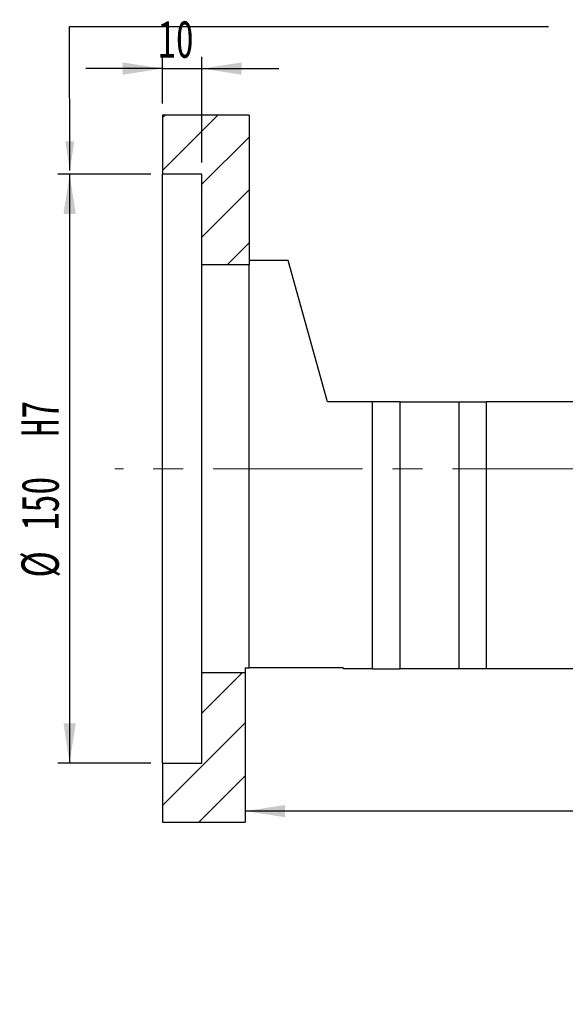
# Paper-space layout 'MBCK30-J' of a CAD drawing. Header units: millimetres. Extents: x 23 to 286, y 9 to 206.
# Tile 4 of 6: x 180 to 226, y 9 to 92. Entities that reach past the tile are written whole.
import ezdxf

# ---------------------------------------------------------------- set-up
doc = ezdxf.new("R2010")
doc.units = ezdxf.units.MM
doc.linetypes.add('CENTERX2', pattern=[20.32, 12.7, -2.54, 2.54, -2.54])
doc.layers.add('圖層0', color=7, linetype='Continuous')
doc.styles.add('SLDTEXTSTYLE0', font='TXT', dxfattribs={"width": 0.7})
doc.styles.add('SLDTEXTSTYLE5', font='TXT', dxfattribs={"width": 0.75, "bigfont": 'bigfont'})
doc.styles.add('SLDTEXTSTYLE6', font='TXT', dxfattribs={"width": 0.65625, "bigfont": 'bigfont'})
doc.dimstyles.new('SLDDIMSTYLE3', dxfattribs={"dimtxt": 3.389974, "dimasz": 2.5, "dimexe": 0, "dimexo": 0.0625, "dimgap": 0.847493, "dimtad": 1, "dimlfac": 3, "dimrnd": 1e-09, "dimzin": 12, "dimdsep": 46, "dimtxsty": 'SLDTEXTSTYLE0', "dimsah": 1, "dimcen": 0.09, "dimadec": 0, "dimazin": 3, "dimtfac": 1, "dimtofl": 0, "dimtmove": 0, "dimatfit": 3, "dimfxl": 0, "dimfrac": 2, "dimtolj": 1, "dimtzin": 12, "dimarcsym": 0})
doc.dimstyles.new('SLDDIMSTYLE5', dxfattribs={"dimtxt": 3.389974, "dimasz": 2.5, "dimexe": 0, "dimexo": 0.0625, "dimgap": 0.847493, "dimtad": 1, "dimdec": 1, "dimlfac": 3, "dimrnd": 1e-09, "dimzin": 12, "dimdsep": 46, "dimtxsty": 'SLDTEXTSTYLE0', "dimsah": 1, "dimcen": 0.09, "dimadec": 0, "dimazin": 3, "dimtfac": 1, "dimtdec": 1, "dimtofl": 0, "dimtmove": 0, "dimatfit": 3, "dimfxl": 0, "dimfrac": 2, "dimtolj": 1, "dimtzin": 12, "dimarcsym": 0})
doc.dimstyles.new('SLDDIMSTYLE6', dxfattribs={"dimtxt": 3.389974, "dimasz": 2.5, "dimexe": 0, "dimexo": 0.0625, "dimgap": 0.847493, "dimtad": 1, "dimlfac": 3, "dimrnd": 1e-09, "dimzin": 12, "dimdsep": 46, "dimtxsty": 'SLDTEXTSTYLE0', "dimsah": 1, "dimcen": 0.09, "dimadec": 0, "dimazin": 3, "dimtfac": 1, "dimtmove": 0, "dimatfit": 0, "dimfxl": 0, "dimfrac": 2, "dimtolj": 1, "dimtzin": 12, "dimarcsym": 0})

# ---------------------------------------------------------------- blocks, each defined once
blk = doc.blocks.new('_D_52')
at = {"layer": '圖層0', "color": 7}
for p, q in [((190.902, 79.345), (183, 79.345)), ((184, 79.345), (184, 29.345)), ((190.902, 29.345), (183, 29.345))]:
    blk.add_line(p, q, dxfattribs=at)
for points in [[(184, 79.345), (183.479, 75.955), (184.522, 75.955)], [(184, 29.345), (184.522, 32.735), (183.479, 32.735)]]:
    blk.add_solid(points, dxfattribs=at)
at = {"layer": '圖層0', "color": 7, "char_height": 3.175, "attachment_point": 1, "rotation": 90, "style": 'SLDTEXTSTYLE0'}
for s, insert in [('H7', (179.907, 57.068)), ('150', (179.907, 49.122)), ('%%c', (179.907, 45.1))]:
    blk.add_mtext(s, dxfattribs=dict(at, insert=insert))
blk = doc.blocks.new('_D_53')
at = {"layer": '圖層0', "color": 7}
for p, q in [((191.902, 85.345), (191.902, 89.304)), ((195.235, 80.345), (195.235, 89.304)), ((191.902, 88.304), (185.383, 88.304)), ((191.902, 88.304), (195.235, 88.304)), ((195.235, 88.304), (201.755, 88.304))]:
    blk.add_line(p, q, dxfattribs=at)
for points in [[(191.902, 88.304), (188.512, 88.826), (188.512, 87.783)], [(195.235, 88.304), (198.625, 87.783), (198.625, 88.826)]]:
    blk.add_solid(points, dxfattribs=at)
at = {"layer": '圖層0', "color": 7, "insert": (191.511, 92.397), "char_height": 3.175, "attachment_point": 1, "style": 'SLDTEXTSTYLE0'}
blk.add_mtext('10', dxfattribs=at)
blk = doc.blocks.new('_D_57')
at = {"layer": '圖層0', "color": 7}
for p, q in [((271.902, 39.012), (271.902, 24.28)), ((271.902, 25.28), (198.902, 25.28))]:
    blk.add_line(p, q, dxfattribs=at)
for points in [[(198.902, 25.28), (202.292, 24.759), (202.292, 25.802)], [(271.902, 25.28), (268.512, 25.802), (268.512, 24.759)]]:
    blk.add_solid(points, dxfattribs=at)
at = {"layer": '圖層0', "color": 7, "insert": (232.421, 29.373), "char_height": 3.175, "attachment_point": 1, "style": 'SLDTEXTSTYLE0'}
blk.add_mtext('219', dxfattribs=at)
blk = doc.blocks.new('SW_NOTE_14')
at = {"layer": '圖層0', "color": 0, "char_height": 2.64583, "attachment_point": 2}
for s, insert, style in [('\\M+19655\\M+196CA\\M+19AA4 BL-BL', (9.839, 3.411), 'SLDTEXTSTYLE5'), ('\\M+194E4\\M+197E1 1 : 3', (9.904, -1.117), 'SLDTEXTSTYLE6')]:
    blk.add_mtext(s, dxfattribs=dict(at, insert=insert, style=style))

psp = doc.layouts.new('MBCK30-J')

# ---------------------------------------------------------------- hatches: boundary and pattern name
at = {"layer": '圖層0', "linetype": 'Continuous', "lineweight": 18}
h = psp.add_hatch(dxfattribs=at)
h.set_pattern_fill('ANSI31', color=256, style=0)
h.paths.add_polyline_path([(199.2355, 71.6787), (199.2355, 84.3454), (191.9021, 84.3454), (191.9021, 79.3454), (195.2355, 79.3454), (195.2355, 71.6787)], flags=0)
h = psp.add_hatch(dxfattribs=at)
h.set_pattern_fill('ANSI31', color=256, style=0)
h.paths.add_polyline_path([(191.9021, 29.3454), (191.9021, 24.3454), (198.9021, 24.3454), (198.9021, 37.012), (195.2355, 37.012), (195.2355, 29.3454)], flags=0)

# ---------------------------------------------------------------- linework, layer by layer
at = {"color": 7, "linetype": 'Continuous', "lineweight": 25}
for p, q in [((191.9021, 84.3454), (191.9021, 79.3454)), ((199.2355, 84.3454), (191.9021, 84.3454)), ((199.2355, 84.3454), (199.2355, 71.6787)), ((195.2355, 79.3454), (191.9021, 79.3454)), ((191.9021, 29.3454), (191.9021, 79.3454)), ((195.2355, 71.6787), (195.2355, 79.3454)), ((202.5688, 72.012), (199.2355, 72.012)), ((205.9021, 60.0121), (202.5688, 72.012)), ((195.2355, 71.6787), (199.2355, 71.6787)), ((195.2355, 37.012), (195.2355, 71.6787)), ((199.2355, 37.4454), (199.2355, 71.6787)), ((209.7355, 60.0121), (205.9021, 60.0121)), ((209.7355, 37.3454), (209.7355, 60.0121)), ((212.0688, 60.0121), (209.7355, 60.0121)), ((212.0688, 37.3454), (212.0688, 60.0121)), ((212.0688, 60.0121), (217.0688, 60.0121)), ((217.0688, 37.3454), (217.0688, 60.0121)), ((217.0688, 60.0121), (219.4021, 60.0121)), ((219.4021, 37.3454), (219.4021, 60.0121)), ((229.7355, 60.0121), (219.4021, 60.0121)), ((195.2355, 29.3454), (195.2355, 37.012)), ((198.9021, 37.012), (195.2355, 37.012)), ((198.9021, 37.4454), (199.2355, 37.4454)), ((198.9021, 37.4454), (198.9021, 37.012)), ((198.9021, 37.012), (198.9021, 24.3454)), ((207.2355, 37.4454), (199.2355, 37.4454)), ((207.2355, 37.4454), (207.2355, 37.3454)), ((209.7355, 37.3454), (207.2355, 37.3454)), ((209.7355, 37.3454), (212.0688, 37.3454)), ((217.0688, 37.3454), (212.0688, 37.3454)), ((219.4021, 37.3454), (217.0688, 37.3454)), ((229.7355, 37.3454), (219.4021, 37.3454)), ((191.9021, 29.3454), (195.2355, 29.3454)), ((191.9021, 29.3454), (191.9021, 24.3454)), ((191.9021, 24.3454), (198.9021, 24.3454))]:
    psp.add_line(p, q, dxfattribs=at)
at = {"layer": '圖層0', "color": 7}
for p, q in [((184.0237, 79.6405), (183.9771, 91.8631)), ((183.9771, 91.8631), (224.665, 91.8631))]:
    psp.add_line(p, q, dxfattribs=at)
at = {"layer": '圖層0', "color": 7, "linetype": 'CENTERX2', "lineweight": 18}
psp.add_line((269.8429, 54.3454), (187.8375, 54.3454), dxfattribs=at)
at = {"layer": '圖層0', "color": 7}
psp.add_solid([(184.0237, 79.6405), (184.3988, 82.1419), (183.6296, 82.139)], dxfattribs=at)

# ---------------------------------------------------------------- block references
at = {"layer": '圖層0'}
psp.add_blockref('SW_NOTE_14', (227.7272, 17.1032), dxfattribs=at)

# ---------------------------------------------------------------- dimensions: what is measured, and where the dimension line sits
at = {"layer": '圖層0', "color": 7}
for base, p1, p2, dimstyle, picture, middle in [((195.2355, 88.3044), (191.9021, 84.3454), (195.2355, 79.3454), 'SLDDIMSTYLE6', '_D_53', (193.4978, 88.3044)), ((198.9021, 25.2801), (271.9021, 40.0121), (198.9021, 24.3454), 'SLDDIMSTYLE3', '_D_57', (235.4021, 25.2801))]:
    dim = psp.add_linear_dim(base=base, p1=p1, p2=p2, dimstyle=dimstyle, dxfattribs=at)
    dim.commit()
    dim.dimension.update_dxf_attribs({"geometry": picture, "text_midpoint": middle, "dimtype": 160})
dim = psp.add_linear_dim(base=(184.0002, 29.3454), p1=(191.9021, 79.3454), p2=(191.9021, 29.3454), angle=90, text='%%c<>  H7', dimstyle='SLDDIMSTYLE5', dxfattribs=at)
dim.commit()
dim.dimension.update_dxf_attribs({"geometry": '_D_52', "text_midpoint": (184.0002, 53.6199), "dimtype": 160})

doc.saveas('drawing.dxf')
